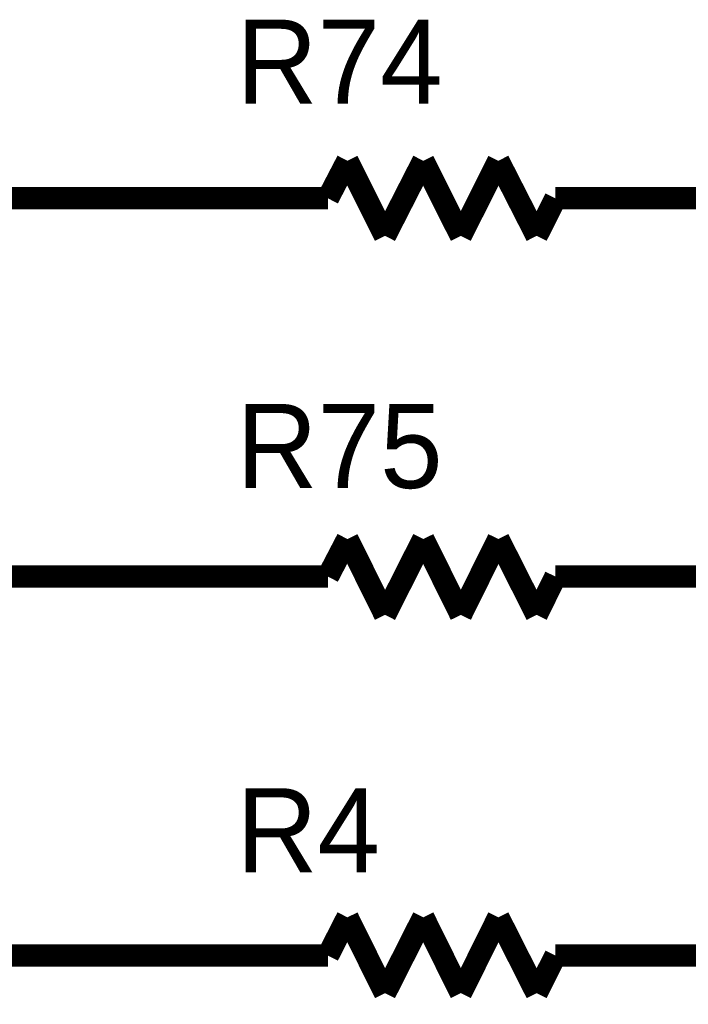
# Model space of a CAD drawing. Header units: inches. Extents: x 0 to 17, y 0 to 11.
# Tile 55 of 256: x 11.627 to 11.98, y 1.624 to 2.144. Entities that reach past the tile are written whole.
import ezdxf

# ---------------------------------------------------------------- set-up
doc = ezdxf.new("R2010")
doc.units = ezdxf.units.IN
doc.header["$MEASUREMENT"] = 0
doc.layers.add('Sheet', color=255, linetype='Continuous')

msp = doc.modelspace()

# ---------------------------------------------------------------- linework, layer by layer
at = {"layer": 'Sheet'}
for points in [[(11.80009, 2.06964, 0.0118, 0.0118, 0), (11.78979, 2.04981, 0.0118, 0.0118, 0)], [(11.81992, 2.02999, 0.0118, 0.0118, 0), (11.80009, 2.06964, 0.0118, 0.0118, 0)], [(11.84014, 2.06964, 0.0118, 0.0118, 0), (11.81992, 2.02999, 0.0118, 0.0118, 0)], [(11.85996, 2.02999, 0.0118, 0.0118, 0), (11.84014, 2.06964, 0.0118, 0.0118, 0)], [(11.87978, 2.06964, 0.0118, 0.0118, 0), (11.85996, 2.02999, 0.0118, 0.0118, 0)], [(11.9, 2.02999, 0.0118, 0.0118, 0), (11.87978, 2.06964, 0.0118, 0.0118, 0)], [(11.30016, 2.04981, 0.0118, 0.0118, 0), (11.64984, 2.04981, 0.0118, 0.0118, 0)], [(11.75014, 2.04981, 0.0118, 0.0118, 0), (11.64984, 2.04981, 0.0118, 0.0118, 0)], [(11.78979, 2.04981, 0.0118, 0.0118, 0), (11.75014, 2.04981, 0.0118, 0.0118, 0)], [(11.90991, 2.04981, 0.0118, 0.0118, 0), (11.9, 2.02999, 0.0118, 0.0118, 0)], [(11.94995, 2.04981, 0.0118, 0.0118, 0), (11.90991, 2.04981, 0.0118, 0.0118, 0)], [(11.94995, 2.04981, 0.0118, 0.0118, 0), (12.04986, 2.04981, 0.0118, 0.0118, 0)], [(11.80009, 1.86981, 0.0118, 0.0118, 0), (11.78979, 1.84999, 0.0118, 0.0118, 0)], [(11.81992, 1.82976, 0.0118, 0.0118, 0), (11.80009, 1.86981, 0.0118, 0.0118, 0)], [(11.84014, 1.86981, 0.0118, 0.0118, 0), (11.81992, 1.82976, 0.0118, 0.0118, 0)], [(11.85996, 1.82976, 0.0118, 0.0118, 0), (11.84014, 1.86981, 0.0118, 0.0118, 0)], [(11.87978, 1.86981, 0.0118, 0.0118, 0), (11.85996, 1.82976, 0.0118, 0.0118, 0)], [(11.9, 1.82976, 0.0118, 0.0118, 0), (11.87978, 1.86981, 0.0118, 0.0118, 0)], [(11.30016, 1.84999, 0.0118, 0.0118, 0), (11.64984, 1.84999, 0.0118, 0.0118, 0)], [(11.64984, 1.64976, 0.0118, 0.0118, 0), (11.30016, 1.64976, 0.0118, 0.0118, 0), (11.30016, 1.84999, 0.0118, 0.0118, 0)], [(11.75014, 1.84999, 0.0118, 0.0118, 0), (11.64984, 1.84999, 0.0118, 0.0118, 0)], [(11.78979, 1.84999, 0.0118, 0.0118, 0), (11.75014, 1.84999, 0.0118, 0.0118, 0)], [(11.90991, 1.84999, 0.0118, 0.0118, 0), (11.9, 1.82976, 0.0118, 0.0118, 0)], [(11.94995, 1.84999, 0.0118, 0.0118, 0), (11.90991, 1.84999, 0.0118, 0.0118, 0)], [(11.94995, 1.84999, 0.0118, 0.0118, 0), (12.04986, 1.84999, 0.0118, 0.0118, 0)], [(11.80009, 1.66998, 0.0118, 0.0118, 0), (11.78979, 1.64976, 0.0118, 0.0118, 0)], [(11.81992, 1.62994, 0.0118, 0.0118, 0), (11.80009, 1.66998, 0.0118, 0.0118, 0)], [(11.84014, 1.66998, 0.0118, 0.0118, 0), (11.81992, 1.62994, 0.0118, 0.0118, 0)], [(11.85996, 1.62994, 0.0118, 0.0118, 0), (11.84014, 1.66998, 0.0118, 0.0118, 0)], [(11.87978, 1.66998, 0.0118, 0.0118, 0), (11.85996, 1.62994, 0.0118, 0.0118, 0)], [(11.9, 1.62994, 0.0118, 0.0118, 0), (11.87978, 1.66998, 0.0118, 0.0118, 0)], [(11.75014, 1.64976, 0.0118, 0.0118, 0), (11.64984, 1.64976, 0.0118, 0.0118, 0)], [(11.78979, 1.64976, 0.0118, 0.0118, 0), (11.75014, 1.64976, 0.0118, 0.0118, 0)], [(11.90991, 1.64976, 0.0118, 0.0118, 0), (11.9, 1.62994, 0.0118, 0.0118, 0)], [(11.94995, 1.64976, 0.0118, 0.0118, 0), (11.90991, 1.64976, 0.0118, 0.0118, 0)], [(11.94995, 1.64976, 0.0118, 0.0118, 0), (12.04986, 1.64976, 0.0118, 0.0118, 0)]]:
    msp.add_lwpolyline(points, format="xyseb", dxfattribs=at)

# ---------------------------------------------------------------- texts
for s, p in [('R74', (11.74142, 2.09977)), ('R75', (11.74142, 1.89677)), ('R4', (11.74142, 1.69377))]:
    msp.add_text(s, height=0.044406, dxfattribs=at).set_placement(p)

doc.saveas('drawing.dxf')
